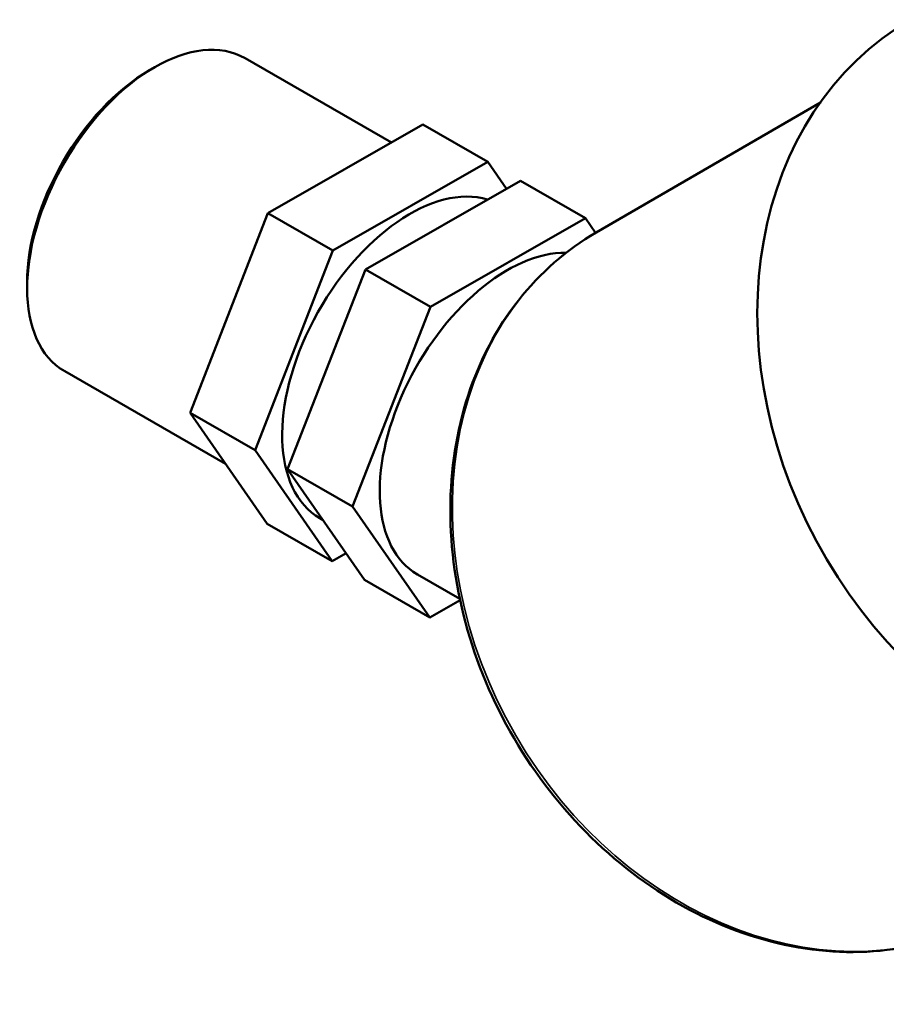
# Model space of a CAD drawing. Header units: millimetres. Extents: x 0 to 1021, y -389 to 801.
# Tile 8 of 10: x 880 to 930, y 711 to 768. Entities that reach past the tile are written whole.
import ezdxf

# ---------------------------------------------------------------- set-up
doc = ezdxf.new("R2010")
doc.units = ezdxf.units.MM
doc.layers.add('Visible (ANSI)', color=7, linetype='Continuous', lineweight=50)
doc.layers.add('Visible Narrow (ANSI)', color=7, linetype='Continuous', lineweight=35)

msp = doc.modelspace()

# ---------------------------------------------------------------- linework, layer by layer
at = {"layer": 'Visible (ANSI)'}
for p, q in [((893.191, 765.872), (901.677, 760.986)), ((887.638, 765.171), (887.933, 765.342)), ((913.543, 755.762), (926.547, 763.308)), ((903.492, 762.025), (894.511, 756.883)), ((903.492, 762.025), (907.263, 759.854)), ((898.282, 754.711), (907.263, 759.854)), ((907.263, 759.854), (908.339, 758.304)), ((909.149, 758.768), (900.168, 753.625)), ((912.92, 756.596), (909.149, 758.768)), ((894.511, 756.883), (889.998, 745.306)), ((894.511, 756.883), (898.282, 754.711)), ((912.92, 756.596), (903.939, 751.454)), ((913.512, 755.744), (912.92, 756.596)), ((893.769, 743.134), (898.282, 754.711)), ((900.168, 753.625), (895.655, 742.048)), ((903.939, 751.454), (900.168, 753.625)), ((880.553, 752.868), (880.553, 752.526)), ((903.939, 751.454), (899.426, 739.877)), ((882.733, 747.713), (892.053, 742.346)), ((889.998, 745.306), (893.769, 743.134)), ((889.998, 745.306), (894.467, 738.871)), ((898.238, 736.7), (893.769, 743.134)), ((899.426, 739.877), (895.655, 742.048)), ((895.655, 742.048), (900.123, 735.614)), ((899.426, 739.877), (903.895, 733.442)), ((897.522, 739.197), (897.71, 739.089)), ((894.467, 738.871), (898.238, 736.7)), ((899.047, 737.163), (898.238, 736.7)), ((903.895, 733.442), (900.123, 735.614)), ((903.179, 735.939), (905.637, 734.524)), ((903.895, 733.442), (905.653, 734.449))]:
    msp.add_line(p, q, dxfattribs=at)
for centre, major_axis, ratio, start_param, end_param in [((944.027, 746.995), (-12.251, 21.111), 0.815969, 0, 3.060284), ((887.962, 756.793), (-5.229, -9.08), 0.578093, 3.141593, 6.283185), ((887.666, 756.964), (-5.019, -8.716), 0.578093, 3.928925, 5.495853), ((902.751, 748.277), (5.229, 9.08), 0.578093, 0.132242, 3.141593), ((908.407, 745.019), (5.229, 9.08), 0.578093, 0.307398, 3.141593)]:
    msp.add_ellipse(centre, major_axis=major_axis, ratio=ratio, start_param=start_param, end_param=end_param, dxfattribs=at)
msp.add_open_spline([(913.543, 755.762), (911.82, 754.761), (910.292, 753.427), (907.772, 750.222), (906.784, 748.35), (905.443, 744.244), (905.097, 742.008), (905.085, 737.399), (905.424, 735.026), (906.756, 730.389), (907.75, 728.126), (910.293, 723.941), (911.841, 722.02), (915.337, 718.716), (917.284, 717.334), (921.38, 715.254), (923.528, 714.555), (927.797, 713.918), (929.919, 713.975), (933.549, 714.76), (935.097, 715.357), (936.514, 716.179)], degree=3, knots=[4.715118, 4.715118, 4.715118, 4.715118, 5.029019, 5.029019, 5.345048, 5.345048, 5.664914, 5.664914, 5.98726, 5.98726, 6.310544, 6.310544, 6.634015, 6.634015, 6.957221, 6.957221, 7.279299, 7.279299, 7.59858, 7.59858, 7.856711, 7.856711, 7.856711, 7.856711], dxfattribs=at)
at = {"layer": 'Visible Narrow (ANSI)'}
msp.add_ellipse((925.029, 735.97), major_axis=(11.485, -19.791), ratio=0.815969, start_param=3.141593, end_param=6.283185, dxfattribs=at)

doc.saveas('drawing.dxf')
